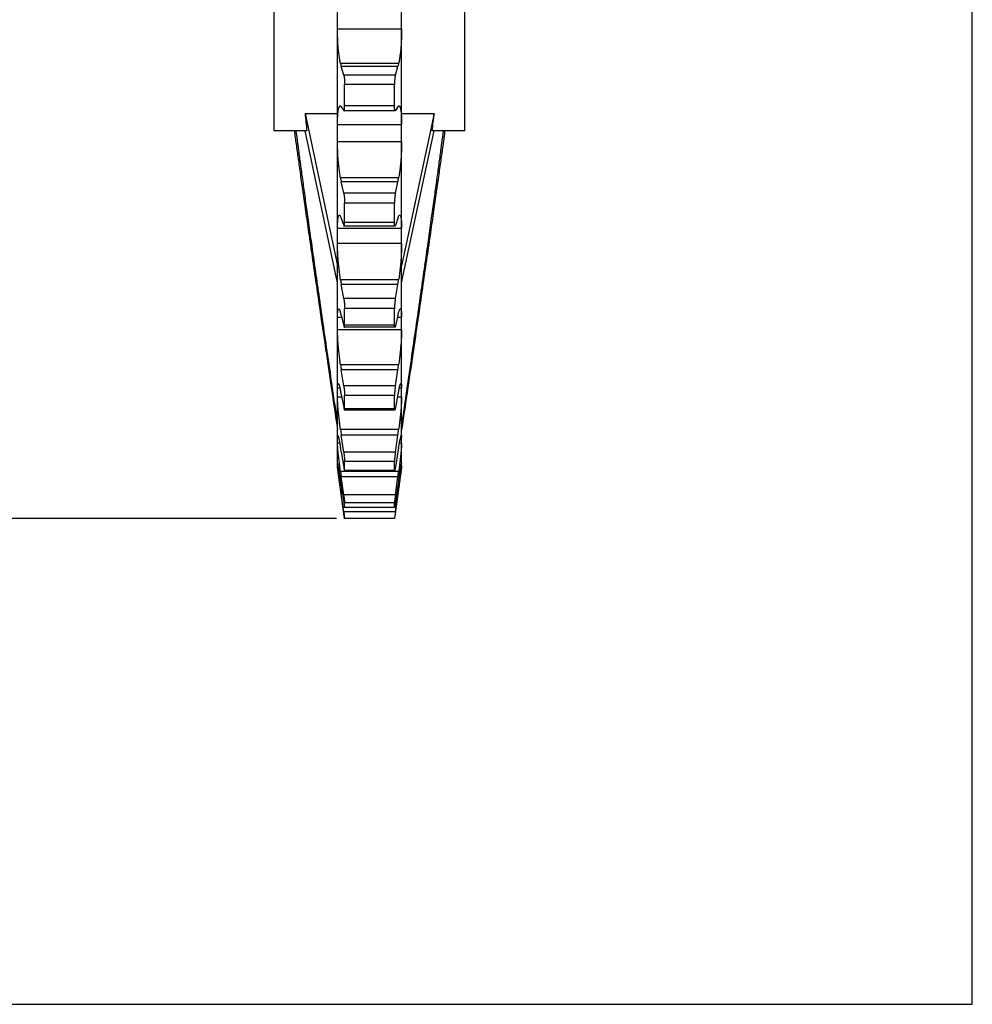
# Model space of a CAD drawing. Header units: inches. Extents: x 0 to 22, y 0 to 17.
# Tile 3 of 6: x 14.6 to 22, y 0 to 7.6. Entities that reach past the tile are written whole.
import ezdxf

# ---------------------------------------------------------------- set-up
doc = ezdxf.new("R2010")
doc.units = ezdxf.units.IN
doc.header["$LTSCALE"] = 1.21
doc.header["$MEASUREMENT"] = 0
doc.layers.get('0').update_dxf_attribs({"linetype": 'CONTINUOUS'})
doc.layers.add('ALL_FEATURES', color=7, linetype='CONTINUOUS')
doc.styles.get("Standard").update_dxf_attribs({"font": 'txt', "width": 0.8})
doc.dimstyles.new('DIMSTYLE_1', dxfattribs={"dimtxt": 0.1875, "dimasz": 0.1875, "dimexe": 0.18, "dimexo": 0.0625, "dimgap": 0.09, "dimtad": 0, "dimtih": 1, "dimtoh": 1, "dimzin": 4, "dimdsep": 46, "dimtxsty": 'STANDARD', "dimblk": 'CLOSED', "dimblk1": 'CLOSED', "dimblk2": 'CLOSED', "dimcen": 0.09, "dimadec": 0, "dimazin": 0, "dimtp": 0.01, "dimtm": 0.01, "dimtfac": 1, "dimtofl": 0, "dimtmove": 0, "dimatfit": 3, "dimldrblk": 'CLOSED', "dimfxl": 1, "dimtolj": 1, "dimtzin": 4, "dimarcsym": 0})

# ---------------------------------------------------------------- blocks, each defined once
blk = doc.blocks.new('_CLOSED')
at = {"color": 0, "linetype": 'BYBLOCK'}
for p, q in [((0, 0), (-1, 0.167)), ((-1, 0.167), (-1, -0.167)), ((-1, -0.167), (0, 0)), ((-1, 0), (0, 0))]:
    blk.add_line(p, q, dxfattribs=at)
blk = doc.blocks.new('*D2')
at = {"color": 3, "linetype": 'CONTINUOUS'}
for p, q in [((17.0574, 13.8261), (2.7553, 13.8261)), ((2.8803, 13.8261), (2.8803, 9.4733)), ((2.8803, 3.7714), (2.8803, 8.5358)), ((17.0645, 3.7714), (2.7553, 3.7714))]:
    blk.add_line(p, q, dxfattribs=at)
at = {"color": 3, "linetype": 'CONTINUOUS', "xscale": 0.1875, "yscale": 0.1875, "zscale": 0.1875}
for p, rotation in [((2.8803, 13.8261), 90), ((2.8803, 3.7714), 270)]:
    blk.add_blockref('_CLOSED', p, dxfattribs=dict(at, rotation=rotation))
at = {"color": 3, "linetype": 'CONTINUOUS', "insert": (2.7303, 9.3795), "char_height": 0.1875, "width": 1.05, "attachment_point": 2, "line_spacing_factor": 0.9}
blk.add_mtext('10.05\\P[255,4]\\PNOMINAL', dxfattribs=at)

msp = doc.modelspace()

# ---------------------------------------------------------------- linework, layer by layer
at = {"color": 7, "linetype": 'CONTINUOUS'}
for p, q in [((22, 0), (22, 17)), ((17.0714, 4.2002), (17.0714, 13.1017)), ((17.5693, 4.2002), (17.5693, 13.1017)), ((17.5693, 7.5712), (17.0714, 7.5712)), ((17.546, 7.3038), (17.0947, 7.3038)), ((17.5401, 7.2805), (17.1007, 7.2805)), ((17.1199, 7.2148), (17.1007, 7.2805)), ((17.5208, 7.2148), (17.5401, 7.2805)), ((17.5208, 7.2148), (17.1199, 7.2148)), ((17.5138, 7.1421), (17.127, 7.1421)), ((17.127, 6.9753), (17.127, 7.1421)), ((17.5138, 6.9753), (17.5138, 7.1421)), ((17.0924, 6.9752), (17.0947, 6.9746)), ((17.1007, 6.9684), (17.1199, 6.9385)), ((17.5138, 6.9753), (17.127, 6.9753)), ((17.5401, 6.9684), (17.5208, 6.9385)), ((17.546, 6.9746), (17.5483, 6.9752)), ((17.5191, 6.9371), (17.1216, 6.9371)), ((17.0714, 6.8317), (17.5693, 6.8317)), ((17.5693, 6.696), (17.0714, 6.696)), ((17.546, 6.4156), (17.0947, 6.4156)), ((17.5401, 6.3853), (17.1007, 6.3853)), ((17.1199, 6.2964), (17.1007, 6.3853)), ((17.5208, 6.2964), (17.5401, 6.3853)), ((17.5208, 6.2964), (17.1199, 6.2964)), ((17.5138, 6.2195), (17.127, 6.2195)), ((17.127, 6.0685), (17.127, 6.2195)), ((17.5138, 6.0685), (17.5138, 6.2195)), ((17.1007, 6.1029), (17.1199, 6.0464)), ((17.5176, 6.0412), (17.1231, 6.0412)), ((17.5138, 6.0685), (17.127, 6.0685)), ((17.5401, 6.1029), (17.5208, 6.0464)), ((17.0714, 6.0268), (17.5693, 6.0268)), ((17.5693, 5.9073), (17.0714, 5.9073)), ((17.546, 5.6253), (17.0947, 5.6253)), ((17.5401, 5.5893), (17.1007, 5.5893)), ((17.1199, 5.4807), (17.1007, 5.5893)), ((17.5208, 5.4807), (17.5401, 5.5893)), ((17.5208, 5.4807), (17.1199, 5.4807)), ((17.5138, 5.4028), (17.127, 5.4028)), ((17.127, 5.2739), (17.127, 5.4028)), ((17.5138, 5.2739), (17.5138, 5.4028)), ((17.0714, 5.3357), (17.1036, 5.3357)), ((17.1007, 5.3481), (17.1199, 5.2672)), ((17.5401, 5.3481), (17.5208, 5.2672)), ((17.5371, 5.3357), (17.5693, 5.3357)), ((17.5693, 5.2373), (17.0714, 5.2373)), ((17.5163, 5.256), (17.1245, 5.256)), ((17.5138, 5.2739), (17.127, 5.2739)), ((17.546, 4.9653), (17.0947, 4.9653)), ((17.5401, 4.9251), (17.1007, 4.9251)), ((17.1199, 4.8013), (17.1007, 4.9251)), ((17.5208, 4.8013), (17.5401, 4.9251)), ((17.0714, 4.7868), (17.0896, 4.7868)), ((17.5208, 4.8013), (17.1199, 4.8013)), ((17.5511, 4.7868), (17.5693, 4.7868)), ((17.1047, 4.7134), (17.0714, 4.7134)), ((17.1007, 4.7349), (17.1199, 4.633)), ((17.5138, 4.7255), (17.127, 4.7255)), ((17.127, 4.6239), (17.127, 4.7255)), ((17.5138, 4.6239), (17.5138, 4.7255)), ((17.5401, 4.7349), (17.5208, 4.633)), ((17.5693, 4.7134), (17.536, 4.7134)), ((17.5152, 4.6137), (17.1255, 4.6137)), ((17.5138, 4.6239), (17.127, 4.6239)), ((17.546, 4.4626), (17.0947, 4.4626)), ((17.0714, 4.4025), (17.0787, 4.4025)), ((17.5401, 4.4198), (17.1007, 4.4198)), ((17.1199, 4.2859), (17.1007, 4.4198)), ((17.5208, 4.2859), (17.5401, 4.4198)), ((17.562, 4.4025), (17.5693, 4.4025)), ((17.0887, 4.3572), (17.0714, 4.3572)), ((17.1007, 4.2885), (17.1199, 4.1697)), ((17.5208, 4.2859), (17.1199, 4.2859)), ((17.5401, 4.2885), (17.5208, 4.1697)), ((17.5693, 4.3572), (17.552, 4.3572)), ((17.5138, 4.2153), (17.127, 4.2153)), ((17.127, 4.1452), (17.127, 4.2153)), ((17.5138, 4.1452), (17.5138, 4.2153)), ((17.0714, 4.1985), (17.0724, 4.1985)), ((17.0714, 4.1664), (17.0714, 4.1985)), ((17.0758, 4.1832), (17.0714, 4.1832)), ((17.1269, 3.7722), (17.0714, 4.1664)), ((17.546, 4.1377), (17.0947, 4.1377)), ((17.5144, 4.1407), (17.1263, 4.1407)), ((17.5138, 4.1452), (17.127, 4.1452)), ((17.5693, 4.1664), (17.5139, 3.7722)), ((17.5693, 4.1832), (17.565, 4.1832)), ((17.5683, 4.1985), (17.5693, 4.1985)), ((17.5686, 4.1997), (17.5691, 4.2001)), ((17.5693, 4.1664), (17.5693, 4.1985)), ((17.5401, 4.0941), (17.1007, 4.0941)), ((17.1199, 3.9556), (17.1007, 4.0941)), ((17.5208, 3.9556), (17.5401, 4.0941)), ((17.104, 4.004), (17.0947, 4.004)), ((17.0947, 4.004), (17.1007, 3.9614)), ((17.1007, 4.0271), (17.1199, 3.8963)), ((17.5401, 4.0271), (17.5208, 3.8963)), ((17.546, 4.004), (17.5367, 4.004)), ((17.546, 4.004), (17.5401, 3.9614)), ((17.1103, 3.9614), (17.1007, 3.9614)), ((17.1199, 3.8239), (17.1007, 3.9614)), ((17.5208, 3.9556), (17.1199, 3.9556)), ((17.5208, 3.8239), (17.5401, 3.9614)), ((17.5401, 3.9614), (17.5304, 3.9614)), ((17.5208, 3.8239), (17.1199, 3.8239)), ((17.1199, 3.8239), (17.127, 3.7722)), ((17.5139, 3.8563), (17.1268, 3.8563)), ((17.5138, 3.8932), (17.127, 3.8932)), ((17.127, 3.8574), (17.127, 3.8932)), ((17.5138, 3.8574), (17.127, 3.8574)), ((17.5138, 3.8574), (17.5138, 3.8932)), ((17.5208, 3.8239), (17.5138, 3.7722)), ((17.5138, 3.7722), (17.127, 3.7722)), ((17.127, 3.7714), (17.127, 3.7722)), ((17.5138, 3.7714), (17.127, 3.7714)), ((17.5138, 3.7714), (17.5138, 3.7722)), ((0, 0), (22, 0))]:
    msp.add_line(p, q, dxfattribs=at)
for centre, radius, start, end in [((17.9509, 6.5678), 0.8697, 190.0805, 192.11491), ((16.6898, 6.5678), 0.8697, 347.88509, 349.9195), ((18.735, 5.8777), 1.6596, 188.7469, 190.00636), ((15.9057, 5.8777), 1.6596, 349.99364, 351.2531), ((19.9285, 5.3636), 2.8616, 188.00086, 188.81472), ((14.7122, 5.3636), 2.8616, 351.18528, 351.99914), ((15.7901, 4.4889), 1.3334, 10.63299, 11.938), ((18.8506, 4.4889), 1.3334, 168.062, 169.36701), ((21.8681, 5.1039), 4.8163, 187.65195, 188.1658), ((12.7726, 5.1039), 4.8163, 351.8342, 352.34805), ((13.7792, 3.752), 3.3645, 9.17491, 9.78928), ((20.8616, 3.752), 3.3645, 170.21072, 170.82509), ((26.1641, 5.3517), 9.1503, 187.62406, 187.89961), ((8.4766, 5.3517), 9.1503, 352.10039, 352.37594), ((6.8469, 2.5213), 10.3637, 8.35459, 8.57777), ((27.7938, 2.5213), 10.3637, 171.42223, 171.64541)]:
    msp.add_arc(centre, radius, start, end, dxfattribs=at)
for points, knots in [([(17.0947, 7.3038), (17.0936, 7.3088), (17.0914, 7.3193), (17.0885, 7.3359), (17.0858, 7.3537), (17.0832, 7.3727), (17.0808, 7.3928), (17.0787, 7.4138), (17.0768, 7.4354), (17.0752, 7.4577), (17.0739, 7.4803), (17.0728, 7.5031), (17.072, 7.526), (17.0716, 7.5487), (17.0714, 7.5637), (17.0714, 7.5712)], [0, 0, 0, 0, 0.057101, 0.119768, 0.187148, 0.25867, 0.334129, 0.412676, 0.493592, 0.576804, 0.661447, 0.746544, 0.831892, 0.916739, 1, 1, 1, 1]), ([(17.5693, 7.5712), (17.5693, 7.5637), (17.5692, 7.5487), (17.5687, 7.526), (17.5679, 7.5031), (17.5669, 7.4803), (17.5655, 7.4577), (17.5639, 7.4354), (17.562, 7.4138), (17.5599, 7.3928), (17.5575, 7.3727), (17.555, 7.3537), (17.5522, 7.3359), (17.5493, 7.3193), (17.5471, 7.3088), (17.546, 7.3038)], [0, 0, 0, 0, 0.083261, 0.168108, 0.253456, 0.338553, 0.423196, 0.506408, 0.587324, 0.665871, 0.74133, 0.812852, 0.880232, 0.942899, 1, 1, 1, 1]), ([(17.0947, 7.3038), (17.0956, 7.2997), (17.0975, 7.2919), (17.0996, 7.2841), (17.1007, 7.2805)], [0, 0, 0, 0, 0.526371, 1, 1, 1, 1]), ([(17.546, 7.3038), (17.5451, 7.2997), (17.5432, 7.2919), (17.5411, 7.2841), (17.5401, 7.2805)], [0, 0, 0, 0, 0.526371, 1, 1, 1, 1]), ([(17.1199, 7.2148), (17.1203, 7.2133), (17.1212, 7.2099), (17.1222, 7.2044), (17.1233, 7.1981), (17.1242, 7.191), (17.125, 7.1834), (17.1257, 7.1754), (17.1263, 7.167), (17.1267, 7.1586), (17.1269, 7.1503), (17.127, 7.1448), (17.127, 7.1421)], [0, 0, 0, 0, 0.064155, 0.141276, 0.229375, 0.32749, 0.432988, 0.544031, 0.658709, 0.774031, 0.888802, 1, 1, 1, 1]), ([(17.5208, 7.2148), (17.5204, 7.2133), (17.5196, 7.2099), (17.5185, 7.2044), (17.5175, 7.1981), (17.5165, 7.191), (17.5157, 7.1834), (17.515, 7.1754), (17.5145, 7.167), (17.5141, 7.1586), (17.5138, 7.1503), (17.5138, 7.1448), (17.5138, 7.1421)], [0, 0, 0, 0, 0.064155, 0.141276, 0.229375, 0.32749, 0.432988, 0.544031, 0.658709, 0.774031, 0.888802, 1, 1, 1, 1]), ([(17.0714, 6.8317), (17.0714, 6.8384), (17.0715, 6.8516), (17.072, 6.8708), (17.0728, 6.8888), (17.0738, 6.9053), (17.0751, 6.9204), (17.0767, 6.9338), (17.0786, 6.9454), (17.0807, 6.9553), (17.083, 6.9632), (17.0855, 6.9692), (17.0881, 6.9733), (17.0907, 6.9751), (17.0921, 6.9752), (17.0924, 6.9752)], [0, 0, 0, 0, 0.136813, 0.266732, 0.388116, 0.499994, 0.602142, 0.693406, 0.772972, 0.840886, 0.896652, 0.940047, 0.971927, 0.994846, 1, 1, 1, 1]), ([(17.1007, 6.9684), (17.0998, 6.9697), (17.0981, 6.9721), (17.0958, 6.974), (17.0947, 6.9746)], [0, 0, 0, 0, 0.567318, 1, 1, 1, 1]), ([(17.1216, 6.9372), (17.1218, 6.9372), (17.1225, 6.9373), (17.1234, 6.9388), (17.1243, 6.9411), (17.1251, 6.9446), (17.1257, 6.9491), (17.1263, 6.9546), (17.1267, 6.9609), (17.1269, 6.9679), (17.127, 6.9728), (17.127, 6.9753)], [0, 0, 0, 0, 0.01335, 0.053112, 0.117687, 0.208564, 0.325026, 0.465492, 0.626385, 0.806107, 1, 1, 1, 1]), ([(17.5191, 6.9372), (17.5189, 6.9372), (17.5182, 6.9373), (17.5173, 6.9388), (17.5164, 6.9411), (17.5156, 6.9446), (17.515, 6.9491), (17.5144, 6.9546), (17.514, 6.9609), (17.5138, 6.9679), (17.5138, 6.9728), (17.5138, 6.9753)], [0, 0, 0, 0, 0.01335, 0.053112, 0.117687, 0.208564, 0.325026, 0.465492, 0.626385, 0.806107, 1, 1, 1, 1]), ([(17.5401, 6.9684), (17.541, 6.9697), (17.5427, 6.9721), (17.5449, 6.974), (17.546, 6.9746)], [0, 0, 0, 0, 0.567318, 1, 1, 1, 1]), ([(17.5483, 6.9752), (17.5486, 6.9752), (17.55, 6.9751), (17.5526, 6.9733), (17.5553, 6.9692), (17.5578, 6.9632), (17.56, 6.9553), (17.5621, 6.9454), (17.564, 6.9338), (17.5656, 6.9204), (17.5669, 6.9053), (17.568, 6.8888), (17.5687, 6.8708), (17.5692, 6.8516), (17.5693, 6.8384), (17.5693, 6.8317)], [0, 0, 0, 0, 0.005154, 0.028073, 0.059953, 0.103348, 0.159114, 0.227028, 0.306594, 0.397858, 0.500006, 0.611884, 0.733268, 0.863187, 1, 1, 1, 1]), ([(17.1199, 6.9385), (17.1202, 6.9381), (17.1206, 6.9373), (17.1214, 6.9372), (17.1216, 6.9372)], [0, 0, 0, 0, 0.742345, 1, 1, 1, 1]), ([(17.5208, 6.9385), (17.5205, 6.9381), (17.5201, 6.9373), (17.5193, 6.9372), (17.5191, 6.9372)], [0, 0, 0, 0, 0.742345, 1, 1, 1, 1]), ([(17.0947, 6.4156), (17.0936, 6.4217), (17.0915, 6.4344), (17.0886, 6.4539), (17.0858, 6.4744), (17.0832, 6.4957), (17.0809, 6.5176), (17.0787, 6.54), (17.0769, 6.5627), (17.0752, 6.5856), (17.0739, 6.6084), (17.0728, 6.631), (17.072, 6.6532), (17.0716, 6.6748), (17.0714, 6.6891), (17.0714, 6.696)], [0, 0, 0, 0, 0.066319, 0.136742, 0.21034, 0.286528, 0.365103, 0.445189, 0.52607, 0.607673, 0.689139, 0.769533, 0.848661, 0.925812, 1, 1, 1, 1]), ([(17.5693, 6.696), (17.5693, 6.6891), (17.5692, 6.6748), (17.5687, 6.6532), (17.5679, 6.631), (17.5668, 6.6084), (17.5655, 6.5856), (17.5639, 6.5627), (17.562, 6.54), (17.5599, 6.5176), (17.5575, 6.4957), (17.5549, 6.4744), (17.5522, 6.4539), (17.5492, 6.4344), (17.5471, 6.4217), (17.546, 6.4156)], [0, 0, 0, 0, 0.074188, 0.151339, 0.230467, 0.310861, 0.392327, 0.47393, 0.554811, 0.634897, 0.713472, 0.78966, 0.863258, 0.933681, 1, 1, 1, 1]), ([(17.1199, 6.2964), (17.1203, 6.2944), (17.1211, 6.2902), (17.1222, 6.2835), (17.1232, 6.2762), (17.1242, 6.2683), (17.125, 6.2601), (17.1257, 6.2518), (17.1262, 6.2434), (17.1267, 6.2351), (17.1269, 6.2272), (17.127, 6.222), (17.127, 6.2195)], [0, 0, 0, 0, 0.077839, 0.166033, 0.262223, 0.365312, 0.472504, 0.581939, 0.691721, 0.799002, 0.902672, 1, 1, 1, 1]), ([(17.5208, 6.2964), (17.5204, 6.2944), (17.5196, 6.2902), (17.5185, 6.2835), (17.5175, 6.2762), (17.5165, 6.2683), (17.5157, 6.2601), (17.515, 6.2518), (17.5145, 6.2434), (17.5141, 6.2351), (17.5138, 6.2272), (17.5138, 6.222), (17.5138, 6.2195)], [0, 0, 0, 0, 0.077839, 0.166033, 0.262223, 0.365312, 0.472504, 0.581939, 0.691721, 0.799002, 0.902672, 1, 1, 1, 1]), ([(17.0714, 6.0268), (17.0714, 6.0327), (17.0715, 6.044), (17.072, 6.0603), (17.0727, 6.075), (17.0738, 6.0881), (17.0751, 6.0994), (17.0767, 6.1088), (17.0785, 6.1163), (17.0805, 6.1218), (17.0827, 6.1256), (17.085, 6.1269), (17.086, 6.127), (17.0861, 6.127)], [0, 0, 0, 0, 0.170888, 0.328547, 0.471011, 0.597223, 0.707001, 0.79921, 0.873305, 0.929855, 0.96979, 0.997494, 1, 1, 1, 1]), ([(17.0861, 6.127), (17.087, 6.127), (17.0893, 6.126), (17.0921, 6.1226), (17.0938, 6.1195), (17.0947, 6.1177)], [0, 0, 0, 0, 0.202456, 0.529276, 1, 1, 1, 1]), ([(17.1007, 6.1029), (17.0997, 6.1056), (17.0979, 6.1106), (17.0958, 6.1155), (17.0947, 6.1177)], [0, 0, 0, 0, 0.544143, 1, 1, 1, 1]), ([(17.5401, 6.1029), (17.541, 6.1056), (17.5428, 6.1106), (17.5449, 6.1155), (17.546, 6.1177)], [0, 0, 0, 0, 0.544143, 1, 1, 1, 1]), ([(17.546, 6.1177), (17.5469, 6.1195), (17.5486, 6.1226), (17.5514, 6.126), (17.5537, 6.127), (17.5546, 6.127)], [0, 0, 0, 0, 0.470724, 0.797544, 1, 1, 1, 1]), ([(17.5546, 6.127), (17.5547, 6.127), (17.5557, 6.1269), (17.558, 6.1256), (17.5602, 6.1218), (17.5622, 6.1163), (17.564, 6.1088), (17.5656, 6.0994), (17.5669, 6.0881), (17.568, 6.075), (17.5687, 6.0603), (17.5692, 6.044), (17.5693, 6.0327), (17.5693, 6.0268)], [0, 0, 0, 0, 0.002506, 0.03021, 0.070145, 0.126695, 0.20079, 0.292999, 0.402777, 0.52899, 0.671453, 0.829112, 1, 1, 1, 1]), ([(17.1199, 6.0464), (17.1202, 6.0454), (17.1209, 6.0437), (17.1218, 6.0419), (17.1228, 6.0412), (17.1232, 6.0412)], [0, 0, 0, 0, 0.495357, 0.823069, 1, 1, 1, 1]), ([(17.1232, 6.0412), (17.1232, 6.0412), (17.1235, 6.0412), (17.1245, 6.042), (17.1251, 6.044), (17.1258, 6.047), (17.1263, 6.0511), (17.1267, 6.0561), (17.1269, 6.062), (17.127, 6.0663), (17.127, 6.0685)], [0, 0, 0, 0, 0.001804, 0.042647, 0.114386, 0.223254, 0.369267, 0.549108, 0.761152, 1, 1, 1, 1]), ([(17.5176, 6.0412), (17.5176, 6.0412), (17.5172, 6.0412), (17.5162, 6.042), (17.5156, 6.044), (17.5149, 6.047), (17.5144, 6.0511), (17.514, 6.0561), (17.5138, 6.062), (17.5138, 6.0663), (17.5138, 6.0685)], [0, 0, 0, 0, 0.001804, 0.042647, 0.114386, 0.223254, 0.369267, 0.549108, 0.761152, 1, 1, 1, 1]), ([(17.5208, 6.0464), (17.5205, 6.0454), (17.5198, 6.0437), (17.5189, 6.0419), (17.5179, 6.0412), (17.5176, 6.0412)], [0, 0, 0, 0, 0.495357, 0.823069, 1, 1, 1, 1]), ([(17.0947, 5.6253), (17.0936, 5.6323), (17.0915, 5.6466), (17.0886, 5.6684), (17.0858, 5.6907), (17.0832, 5.7133), (17.0809, 5.7362), (17.0788, 5.7591), (17.0769, 5.7819), (17.0752, 5.8045), (17.0739, 5.8265), (17.0728, 5.848), (17.072, 5.8686), (17.0716, 5.8883), (17.0714, 5.9011), (17.0714, 5.9073)], [0, 0, 0, 0, 0.075165, 0.15301, 0.232546, 0.31318, 0.394716, 0.476256, 0.557087, 0.63714, 0.715564, 0.791461, 0.864649, 0.93446, 1, 1, 1, 1]), ([(17.5693, 5.9073), (17.5693, 5.9011), (17.5692, 5.8883), (17.5687, 5.8686), (17.5679, 5.848), (17.5668, 5.8265), (17.5655, 5.8045), (17.5639, 5.7819), (17.562, 5.7591), (17.5598, 5.7362), (17.5575, 5.7133), (17.5549, 5.6907), (17.5521, 5.6684), (17.5492, 5.6466), (17.5471, 5.6323), (17.546, 5.6253)], [0, 0, 0, 0, 0.06554, 0.13535, 0.208539, 0.284436, 0.36286, 0.442913, 0.523744, 0.605284, 0.68682, 0.767454, 0.84699, 0.924835, 1, 1, 1, 1]), ([(17.1199, 5.4807), (17.1203, 5.4784), (17.1211, 5.4735), (17.1222, 5.4659), (17.1232, 5.4579), (17.1242, 5.4496), (17.125, 5.4412), (17.1257, 5.4328), (17.1262, 5.4246), (17.1266, 5.4169), (17.1269, 5.4096), (17.127, 5.405), (17.127, 5.4028)], [0, 0, 0, 0, 0.090826, 0.189462, 0.293248, 0.400983, 0.50973, 0.617617, 0.722768, 0.82247, 0.9157, 1, 1, 1, 1]), ([(17.5208, 5.4807), (17.5204, 5.4784), (17.5196, 5.4735), (17.5185, 5.4659), (17.5175, 5.4579), (17.5166, 5.4496), (17.5157, 5.4412), (17.515, 5.4328), (17.5145, 5.4246), (17.5141, 5.4169), (17.5138, 5.4096), (17.5138, 5.405), (17.5138, 5.4028)], [0, 0, 0, 0, 0.090826, 0.189462, 0.293248, 0.400983, 0.50973, 0.617617, 0.722768, 0.82247, 0.9157, 1, 1, 1, 1]), ([(17.0714, 5.3357), (17.0714, 5.3405), (17.0715, 5.3496), (17.072, 5.3623), (17.0727, 5.3732), (17.0737, 5.3822), (17.075, 5.3893), (17.0766, 5.3943), (17.0782, 5.3977), (17.08, 5.3986), (17.0807, 5.3987)], [0, 0, 0, 0, 0.221156, 0.416797, 0.584568, 0.723455, 0.833574, 0.914506, 0.968088, 1, 1, 1, 1]), ([(17.0807, 5.3987), (17.0808, 5.3987), (17.0817, 5.3987), (17.0839, 5.3971), (17.0863, 5.3935), (17.089, 5.3878), (17.0919, 5.3801), (17.0938, 5.3742), (17.0947, 5.3708)], [0, 0, 0, 0, 0.006843, 0.090783, 0.22402, 0.418047, 0.676703, 1, 1, 1, 1]), ([(17.1007, 5.3481), (17.0997, 5.3521), (17.0978, 5.3597), (17.0957, 5.3673), (17.0947, 5.3708)], [0, 0, 0, 0, 0.528271, 1, 1, 1, 1]), ([(17.5401, 5.3481), (17.541, 5.3521), (17.5429, 5.3597), (17.545, 5.3673), (17.546, 5.3708)], [0, 0, 0, 0, 0.528271, 1, 1, 1, 1]), ([(17.546, 5.3708), (17.547, 5.3742), (17.5488, 5.3801), (17.5517, 5.3878), (17.5544, 5.3935), (17.5568, 5.3971), (17.559, 5.3987), (17.5599, 5.3987), (17.56, 5.3987)], [0, 0, 0, 0, 0.323297, 0.581953, 0.77598, 0.909217, 0.993157, 1, 1, 1, 1]), ([(17.56, 5.3987), (17.5607, 5.3986), (17.5625, 5.3977), (17.5641, 5.3943), (17.5657, 5.3893), (17.567, 5.3822), (17.568, 5.3732), (17.5687, 5.3623), (17.5692, 5.3496), (17.5693, 5.3405), (17.5693, 5.3357)], [0, 0, 0, 0, 0.031912, 0.085494, 0.166426, 0.276545, 0.415432, 0.583203, 0.778844, 1, 1, 1, 1]), ([(17.0947, 4.9653), (17.0936, 4.9729), (17.0916, 4.9882), (17.0886, 5.0113), (17.0858, 5.0345), (17.0833, 5.0576), (17.0809, 5.0805), (17.0788, 5.103), (17.0769, 5.125), (17.0753, 5.1463), (17.0739, 5.1667), (17.0728, 5.1862), (17.072, 5.2044), (17.0716, 5.2213), (17.0714, 5.2321), (17.0714, 5.2373)], [0, 0, 0, 0, 0.084344, 0.169883, 0.255566, 0.340798, 0.425392, 0.508428, 0.589199, 0.66764, 0.742908, 0.814148, 0.881188, 0.943403, 1, 1, 1, 1]), ([(17.1199, 5.2672), (17.1202, 5.2657), (17.1209, 5.2631), (17.122, 5.2596), (17.123, 5.2575), (17.1238, 5.2561), (17.1244, 5.256), (17.1245, 5.256)], [0, 0, 0, 0, 0.371921, 0.660081, 0.859148, 0.973847, 1, 1, 1, 1]), ([(17.1245, 5.256), (17.1246, 5.2561), (17.1253, 5.2563), (17.1258, 5.258), (17.1264, 5.2603), (17.1267, 5.264), (17.1269, 5.2686), (17.127, 5.272), (17.127, 5.2739)], [0, 0, 0, 0, 0.027998, 0.109705, 0.248736, 0.444988, 0.697452, 1, 1, 1, 1]), ([(17.5163, 5.256), (17.5161, 5.2561), (17.5154, 5.2563), (17.5149, 5.258), (17.5144, 5.2603), (17.514, 5.264), (17.5138, 5.2686), (17.5138, 5.272), (17.5138, 5.2739)], [0, 0, 0, 0, 0.027998, 0.109705, 0.248736, 0.444988, 0.697452, 1, 1, 1, 1]), ([(17.5208, 5.2672), (17.5205, 5.2657), (17.5198, 5.2631), (17.5187, 5.2596), (17.5177, 5.2575), (17.517, 5.2561), (17.5164, 5.256), (17.5163, 5.256)], [0, 0, 0, 0, 0.371921, 0.660081, 0.859148, 0.973847, 1, 1, 1, 1]), ([(17.5693, 5.2373), (17.5693, 5.2321), (17.5692, 5.2213), (17.5687, 5.2044), (17.5679, 5.1862), (17.5668, 5.1667), (17.5655, 5.1463), (17.5638, 5.125), (17.5619, 5.103), (17.5598, 5.0805), (17.5575, 5.0576), (17.5549, 5.0345), (17.5521, 5.0113), (17.5492, 4.9882), (17.5471, 4.9729), (17.546, 4.9653)], [0, 0, 0, 0, 0.056597, 0.118812, 0.185852, 0.257092, 0.33236, 0.410801, 0.491572, 0.574608, 0.659202, 0.744434, 0.830117, 0.915656, 1, 1, 1, 1]), ([(17.0714, 4.7868), (17.0714, 4.7903), (17.0715, 4.7967), (17.072, 4.8053), (17.0726, 4.812), (17.0737, 4.8165), (17.0746, 4.8195), (17.076, 4.8201), (17.0764, 4.8201)], [0, 0, 0, 0, 0.304673, 0.554819, 0.747817, 0.883732, 0.966348, 1, 1, 1, 1]), ([(17.0764, 4.8201), (17.0766, 4.8201), (17.0776, 4.8201), (17.0793, 4.8178), (17.0813, 4.8141), (17.0836, 4.8081), (17.0861, 4.8002), (17.0889, 4.7901), (17.0918, 4.7781), (17.0937, 4.7694), (17.0947, 4.7647)], [0, 0, 0, 0, 0.008768, 0.05145, 0.124847, 0.231942, 0.372825, 0.548094, 0.75767, 1, 1, 1, 1]), ([(17.546, 4.7647), (17.547, 4.7694), (17.5489, 4.7781), (17.5519, 4.7901), (17.5546, 4.8002), (17.5571, 4.8081), (17.5594, 4.8141), (17.5614, 4.8178), (17.5631, 4.8201), (17.5642, 4.8201), (17.5643, 4.8201)], [0, 0, 0, 0, 0.24233, 0.451906, 0.627175, 0.768058, 0.875153, 0.94855, 0.991232, 1, 1, 1, 1]), ([(17.5643, 4.8201), (17.5647, 4.8201), (17.5661, 4.8195), (17.567, 4.8165), (17.5681, 4.812), (17.5688, 4.8053), (17.5692, 4.7967), (17.5693, 4.7903), (17.5693, 4.7868)], [0, 0, 0, 0, 0.033652, 0.116268, 0.252183, 0.445181, 0.695327, 1, 1, 1, 1]), ([(17.1199, 4.8013), (17.1203, 4.7987), (17.1211, 4.7933), (17.1222, 4.7852), (17.1232, 4.7768), (17.1242, 4.7683), (17.125, 4.76), (17.1257, 4.752), (17.1262, 4.7444), (17.1266, 4.7374), (17.1269, 4.7312), (17.127, 4.7273), (17.127, 4.7255)], [0, 0, 0, 0, 0.104114, 0.213407, 0.324929, 0.437384, 0.547697, 0.653988, 0.754406, 0.846377, 0.928967, 1, 1, 1, 1]), ([(17.5208, 4.8013), (17.5204, 4.7987), (17.5196, 4.7933), (17.5185, 4.7852), (17.5175, 4.7768), (17.5166, 4.7683), (17.5157, 4.76), (17.515, 4.752), (17.5145, 4.7444), (17.5141, 4.7374), (17.5138, 4.7312), (17.5138, 4.7273), (17.5138, 4.7255)], [0, 0, 0, 0, 0.104114, 0.213407, 0.324929, 0.437384, 0.547697, 0.653988, 0.754406, 0.846377, 0.928967, 1, 1, 1, 1]), ([(17.0947, 4.4626), (17.0937, 4.4704), (17.0916, 4.4862), (17.0886, 4.5096), (17.0859, 4.5328), (17.0833, 4.5554), (17.0809, 4.5774), (17.0788, 4.5986), (17.0769, 4.6188), (17.0753, 4.638), (17.0739, 4.656), (17.0728, 4.6726), (17.0721, 4.6877), (17.0716, 4.7011), (17.0714, 4.7095), (17.0714, 4.7134)], [0, 0, 0, 0, 0.094695, 0.188903, 0.281512, 0.37192, 0.459954, 0.54467, 0.62537, 0.701991, 0.773702, 0.839695, 0.89981, 0.953471, 1, 1, 1, 1]), ([(17.5693, 4.7134), (17.5693, 4.7095), (17.5691, 4.7011), (17.5687, 4.6877), (17.5679, 4.6726), (17.5668, 4.656), (17.5654, 4.638), (17.5638, 4.6188), (17.5619, 4.5986), (17.5598, 4.5774), (17.5574, 4.5554), (17.5549, 4.5328), (17.5521, 4.5096), (17.5491, 4.4862), (17.5471, 4.4704), (17.546, 4.4626)], [0, 0, 0, 0, 0.046529, 0.10019, 0.160305, 0.226298, 0.298009, 0.37463, 0.45533, 0.540046, 0.62808, 0.718488, 0.811096, 0.905305, 1, 1, 1, 1]), ([(17.1199, 4.633), (17.1203, 4.6311), (17.121, 4.6275), (17.1221, 4.6226), (17.123, 4.6188), (17.1241, 4.616), (17.1246, 4.6144), (17.1254, 4.6138), (17.1256, 4.6138)], [0, 0, 0, 0, 0.293123, 0.540908, 0.737141, 0.880176, 0.967638, 1, 1, 1, 1]), ([(17.1256, 4.6138), (17.1256, 4.6138), (17.1259, 4.6137), (17.1264, 4.615), (17.1267, 4.6169), (17.1269, 4.6201), (17.127, 4.6225), (17.127, 4.6239)], [0, 0, 0, 0, 0.013148, 0.10777, 0.301133, 0.600465, 1, 1, 1, 1]), ([(17.5152, 4.6138), (17.5151, 4.6138), (17.5148, 4.6137), (17.5143, 4.615), (17.514, 4.6169), (17.5138, 4.6201), (17.5138, 4.6225), (17.5138, 4.6239)], [0, 0, 0, 0, 0.013148, 0.10777, 0.301133, 0.600465, 1, 1, 1, 1]), ([(17.5208, 4.633), (17.5205, 4.6311), (17.5198, 4.6275), (17.5187, 4.6226), (17.5177, 4.6188), (17.5167, 4.616), (17.5162, 4.6144), (17.5154, 4.6138), (17.5152, 4.6138)], [0, 0, 0, 0, 0.293123, 0.540908, 0.737141, 0.880176, 0.967638, 1, 1, 1, 1]), ([(17.0714, 4.4025), (17.0714, 4.4045), (17.0714, 4.4082), (17.072, 4.4119), (17.0722, 4.4149), (17.0732, 4.415), (17.0733, 4.415)], [0, 0, 0, 0, 0.473764, 0.793572, 0.962135, 1, 1, 1, 1]), ([(17.0733, 4.415), (17.0735, 4.415), (17.0746, 4.4148), (17.0755, 4.4119), (17.0772, 4.4081), (17.079, 4.4016), (17.0811, 4.3934), (17.0835, 4.3832), (17.086, 4.371), (17.0888, 4.357), (17.0917, 4.3411), (17.0937, 4.33), (17.0947, 4.3241)], [0, 0, 0, 0, 0.006074, 0.032942, 0.081023, 0.150432, 0.24138, 0.353449, 0.485641, 0.637985, 0.809967, 1, 1, 1, 1]), ([(17.546, 4.3241), (17.547, 4.33), (17.549, 4.3411), (17.5519, 4.357), (17.5547, 4.371), (17.5573, 4.3832), (17.5596, 4.3934), (17.5617, 4.4016), (17.5635, 4.4081), (17.5653, 4.4119), (17.5661, 4.4148), (17.5672, 4.415), (17.5674, 4.415)], [0, 0, 0, 0, 0.190033, 0.362015, 0.514359, 0.646551, 0.75862, 0.849568, 0.918977, 0.967058, 0.993926, 1, 1, 1, 1]), ([(17.5674, 4.415), (17.5676, 4.415), (17.5685, 4.4149), (17.5687, 4.4119), (17.5693, 4.4082), (17.5693, 4.4045), (17.5693, 4.4025)], [0, 0, 0, 0, 0.037865, 0.206428, 0.526236, 1, 1, 1, 1]), ([(17.0947, 4.1377), (17.0937, 4.1456), (17.0916, 4.1611), (17.0887, 4.184), (17.0859, 4.2061), (17.0833, 4.2273), (17.081, 4.2475), (17.0788, 4.2665), (17.0769, 4.2842), (17.0753, 4.3004), (17.0739, 4.3152), (17.0729, 4.3283), (17.0721, 4.3396), (17.0716, 4.349), (17.0714, 4.3547), (17.0714, 4.3572)], [0, 0, 0, 0, 0.107527, 0.21248, 0.313668, 0.410489, 0.502784, 0.589581, 0.670192, 0.744559, 0.811864, 0.871355, 0.922889, 0.96595, 1, 1, 1, 1]), ([(17.1199, 4.2859), (17.1203, 4.2831), (17.1211, 4.2775), (17.1222, 4.269), (17.1232, 4.2606), (17.1241, 4.2524), (17.125, 4.2445), (17.1257, 4.2372), (17.1262, 4.2305), (17.1266, 4.2246), (17.1269, 4.2197), (17.127, 4.2167), (17.127, 4.2153)], [0, 0, 0, 0, 0.118853, 0.239954, 0.360039, 0.47771, 0.589747, 0.694262, 0.789432, 0.872841, 0.943651, 1, 1, 1, 1]), ([(17.5208, 4.2859), (17.5204, 4.2831), (17.5197, 4.2775), (17.5185, 4.269), (17.5175, 4.2606), (17.5166, 4.2524), (17.5158, 4.2445), (17.5151, 4.2372), (17.5145, 4.2305), (17.5141, 4.2246), (17.5138, 4.2197), (17.5138, 4.2167), (17.5138, 4.2153)], [0, 0, 0, 0, 0.118853, 0.239954, 0.360039, 0.47771, 0.589747, 0.694262, 0.789432, 0.872841, 0.943651, 1, 1, 1, 1]), ([(17.5693, 4.3572), (17.5693, 4.3547), (17.5691, 4.349), (17.5686, 4.3396), (17.5679, 4.3283), (17.5668, 4.3152), (17.5654, 4.3004), (17.5638, 4.2842), (17.5619, 4.2665), (17.5598, 4.2475), (17.5574, 4.2273), (17.5548, 4.2061), (17.5521, 4.184), (17.5491, 4.1611), (17.5471, 4.1456), (17.546, 4.1377)], [0, 0, 0, 0, 0.03405, 0.077111, 0.128645, 0.188136, 0.255441, 0.329808, 0.410419, 0.497216, 0.589511, 0.686332, 0.78752, 0.892473, 1, 1, 1, 1]), ([(17.0714, 4.1985), (17.0714, 4.199), (17.0713, 4.2002), (17.0716, 4.2001), (17.0717, 4.2001)], [0, 0, 0, 0, 0.953342, 1, 1, 1, 1]), ([(17.0947, 4.004), (17.0937, 4.0115), (17.0916, 4.0262), (17.0887, 4.0476), (17.0859, 4.0678), (17.0833, 4.0867), (17.081, 4.1042), (17.0789, 4.1202), (17.077, 4.1347), (17.0753, 4.1474), (17.074, 4.1583), (17.0729, 4.1673), (17.0721, 4.1744), (17.0716, 4.1795), (17.0714, 4.1822), (17.0714, 4.1832)], [0, 0, 0, 0, 0.125428, 0.245369, 0.358526, 0.464291, 0.56253, 0.652231, 0.732722, 0.803951, 0.865117, 0.915547, 0.955116, 0.983384, 1, 1, 1, 1]), ([(17.0717, 4.2001), (17.0718, 4.2), (17.0722, 4.1996), (17.0724, 4.1991), (17.0725, 4.1988)], [0, 0, 0, 0, 0.400385, 1, 1, 1, 1]), ([(17.0725, 4.1988), (17.0727, 4.1982), (17.0729, 4.1962), (17.0742, 4.1918), (17.0754, 4.1851), (17.077, 4.1765), (17.0789, 4.1659), (17.081, 4.1535), (17.0834, 4.1394), (17.086, 4.1235), (17.0887, 4.106), (17.0917, 4.087), (17.0937, 4.0738), (17.0947, 4.067)], [0, 0, 0, 0, 0.013575, 0.04913, 0.100143, 0.166098, 0.246232, 0.340516, 0.448305, 0.568533, 0.701107, 0.845418, 1, 1, 1, 1]), ([(17.1199, 4.1697), (17.1203, 4.1674), (17.121, 4.163), (17.1221, 4.1569), (17.1231, 4.1516), (17.124, 4.1474), (17.1248, 4.144), (17.1255, 4.1423), (17.126, 4.1407), (17.1263, 4.1408), (17.1263, 4.1408)], [0, 0, 0, 0, 0.236531, 0.447875, 0.628492, 0.776401, 0.887691, 0.961025, 0.99639, 1, 1, 1, 1]), ([(17.1263, 4.1408), (17.1264, 4.1408), (17.127, 4.1414), (17.1268, 4.143), (17.127, 4.1443), (17.127, 4.1452)], [0, 0, 0, 0, 0.087101, 0.419075, 1, 1, 1, 1]), ([(17.5144, 4.1408), (17.5143, 4.1408), (17.5137, 4.1414), (17.5139, 4.143), (17.5138, 4.1443), (17.5138, 4.1452)], [0, 0, 0, 0, 0.087101, 0.419075, 1, 1, 1, 1]), ([(17.5208, 4.1697), (17.5205, 4.1674), (17.5197, 4.163), (17.5186, 4.1569), (17.5176, 4.1516), (17.5167, 4.1474), (17.5159, 4.144), (17.5152, 4.1423), (17.5148, 4.1407), (17.5144, 4.1408), (17.5144, 4.1408)], [0, 0, 0, 0, 0.236531, 0.447875, 0.628492, 0.776401, 0.887691, 0.961025, 0.99639, 1, 1, 1, 1]), ([(17.546, 4.067), (17.547, 4.0738), (17.549, 4.087), (17.552, 4.106), (17.5548, 4.1235), (17.5573, 4.1394), (17.5597, 4.1535), (17.5618, 4.1659), (17.5637, 4.1765), (17.5654, 4.1851), (17.5665, 4.1918), (17.5679, 4.1965), (17.568, 4.1988), (17.5686, 4.1997)], [0, 0, 0, 0, 0.153585, 0.296966, 0.428685, 0.548138, 0.655233, 0.748909, 0.828526, 0.894055, 0.94474, 0.980066, 1, 1, 1, 1]), ([(17.5693, 4.1832), (17.5693, 4.1822), (17.5691, 4.1795), (17.5686, 4.1744), (17.5678, 4.1673), (17.5667, 4.1583), (17.5654, 4.1474), (17.5638, 4.1347), (17.5619, 4.1202), (17.5597, 4.1042), (17.5574, 4.0867), (17.5548, 4.0678), (17.552, 4.0476), (17.5491, 4.0262), (17.547, 4.0115), (17.546, 4.004)], [0, 0, 0, 0, 0.016616, 0.044884, 0.084453, 0.134883, 0.196049, 0.267278, 0.347769, 0.43747, 0.535709, 0.641474, 0.754631, 0.874572, 1, 1, 1, 1]), ([(17.5691, 4.2001), (17.5691, 4.2001), (17.5694, 4.2002), (17.5693, 4.199), (17.5693, 4.1985)], [0, 0, 0, 0, 0.046658, 1, 1, 1, 1]), ([(17.1199, 3.9556), (17.1203, 3.9527), (17.1211, 3.9471), (17.1222, 3.9387), (17.1232, 3.9306), (17.1241, 3.923), (17.1249, 3.9159), (17.1256, 3.9095), (17.1262, 3.904), (17.1266, 3.8995), (17.1269, 3.896), (17.127, 3.894), (17.127, 3.8932)], [0, 0, 0, 0, 0.136762, 0.272201, 0.402678, 0.526676, 0.640802, 0.743158, 0.831958, 0.904973, 0.961482, 1, 1, 1, 1]), ([(17.5208, 3.9556), (17.5204, 3.9527), (17.5197, 3.9471), (17.5186, 3.9387), (17.5175, 3.9306), (17.5166, 3.923), (17.5158, 3.9159), (17.5151, 3.9095), (17.5145, 3.904), (17.5141, 3.8995), (17.5139, 3.896), (17.5138, 3.894), (17.5138, 3.8932)], [0, 0, 0, 0, 0.136762, 0.272201, 0.402678, 0.526676, 0.640802, 0.743158, 0.831958, 0.904973, 0.961482, 1, 1, 1, 1]), ([(17.1199, 3.8963), (17.1203, 3.8937), (17.121, 3.8887), (17.1221, 3.8815), (17.1232, 3.875), (17.1241, 3.8693), (17.1249, 3.8646), (17.1255, 3.861), (17.1263, 3.8584), (17.1263, 3.857), (17.1268, 3.8564), (17.1269, 3.8564)], [0, 0, 0, 0, 0.194603, 0.375669, 0.538386, 0.680896, 0.799313, 0.891793, 0.956761, 0.992812, 1, 1, 1, 1]), ([(17.1269, 3.8564), (17.1269, 3.8564), (17.1271, 3.8563), (17.127, 3.857), (17.127, 3.8574)], [0, 0, 0, 0, 0.040767, 1, 1, 1, 1]), ([(17.5139, 3.8564), (17.5139, 3.8564), (17.5136, 3.8563), (17.5138, 3.857), (17.5138, 3.8574)], [0, 0, 0, 0, 0.040767, 1, 1, 1, 1]), ([(17.5208, 3.8963), (17.5205, 3.8937), (17.5197, 3.8887), (17.5186, 3.8815), (17.5176, 3.875), (17.5167, 3.8693), (17.5158, 3.8646), (17.5152, 3.861), (17.5144, 3.8584), (17.5144, 3.857), (17.5139, 3.8564), (17.5139, 3.8564)], [0, 0, 0, 0, 0.194603, 0.375669, 0.538386, 0.680896, 0.799313, 0.891793, 0.956761, 0.992812, 1, 1, 1, 1])]:
    msp.add_open_spline(points, degree=3, knots=knots, dxfattribs=at)
at = {"layer": 'ALL_FEATURES', "color": 7, "linetype": 'CONTINUOUS'}
for p, q in [((16.5804, 6.7825), (16.5804, 8.1825)), ((18.0604, 6.7825), (18.0604, 8.1825)), ((16.8192, 6.9151), (17.0714, 6.9151)), ((16.8192, 6.9151), (17.0714, 5.7342)), ((17.5693, 6.9151), (17.8215, 6.9151)), ((17.8215, 6.9151), (17.5693, 5.7342)), ((16.8331, 6.7825), (16.5804, 6.7825)), ((17.0714, 5.6016), (16.8192, 6.7825)), ((17.5693, 5.6016), (17.8215, 6.7825)), ((18.0604, 6.7825), (17.8076, 6.7825))]:
    msp.add_line(p, q, dxfattribs=at)
for centre, start, end in [((53.2966, 10.6797), 185.89237, 186.10066), ((-18.6558, 10.6797), 353.89934, 354.10763)]:
    msp.add_arc(centre, 36.6711, start, end, dxfattribs=at)
for points, knots in [([(16.7356, 6.7825), (16.7404, 6.7477), (16.7504, 6.6753), (16.7662, 6.562), (16.7836, 6.4384), (16.8029, 6.3027), (16.8243, 6.1524), (16.8484, 5.9844), (16.8757, 5.7951), (16.9067, 5.5811), (16.9417, 5.3412), (16.9809, 5.0741), (17.0245, 4.7775), (17.0552, 4.5695), (17.0714, 4.4599)], [0, 0, 0, 0, 0.044863, 0.093415, 0.146321, 0.204395, 0.268654, 0.34039, 0.421305, 0.513216, 0.616786, 0.731249, 0.858309, 1, 1, 1, 1]), ([(16.7481, 6.7825), (16.7525, 6.7493), (16.7617, 6.681), (16.776, 6.5749), (16.7915, 6.4613), (16.8083, 6.339), (16.8267, 6.2064), (16.8469, 6.0618), (16.8694, 5.9027), (16.8944, 5.7263), (16.9226, 5.529), (16.9543, 5.3081), (16.9899, 5.0625), (17.0293, 4.7913), (17.0569, 4.6023), (17.0714, 4.5032)], [0, 0, 0, 0, 0.043558, 0.08991, 0.139515, 0.192919, 0.250782, 0.313906, 0.383283, 0.460152, 0.546114, 0.642945, 0.751026, 0.86952, 1, 1, 1, 1]), ([(17.9051, 6.7825), (17.9003, 6.7477), (17.8903, 6.6753), (17.8745, 6.562), (17.8571, 6.4384), (17.8379, 6.3027), (17.8164, 6.1524), (17.7924, 5.9844), (17.765, 5.7951), (17.734, 5.5811), (17.699, 5.3412), (17.6599, 5.0741), (17.6162, 4.7775), (17.5855, 4.5695), (17.5693, 4.4599)], [0, 0, 0, 0, 0.044863, 0.093415, 0.146321, 0.204395, 0.268654, 0.34039, 0.421305, 0.513216, 0.616786, 0.731249, 0.858309, 1, 1, 1, 1]), ([(17.8926, 6.7825), (17.8882, 6.7493), (17.879, 6.681), (17.8647, 6.5749), (17.8492, 6.4613), (17.8324, 6.339), (17.814, 6.2064), (17.7938, 6.0618), (17.7714, 5.9027), (17.7463, 5.7263), (17.7181, 5.529), (17.6864, 5.3081), (17.6508, 5.0625), (17.6114, 4.7913), (17.5838, 4.6023), (17.5693, 4.5032)], [0, 0, 0, 0, 0.043558, 0.08991, 0.139515, 0.192919, 0.250782, 0.313906, 0.383283, 0.460152, 0.546114, 0.642945, 0.751026, 0.86952, 1, 1, 1, 1])]:
    msp.add_open_spline(points, degree=3, knots=knots, dxfattribs=at)

# ---------------------------------------------------------------- dimensions: what is measured, and where the dimension line sits
at = {"color": 3, "linetype": 'CONTINUOUS'}
dim = msp.add_linear_dim(base=(2.8803, 3.7714), p1=(17.0574, 13.8261), p2=(17.0645, 3.7714), angle=270, text='<>\\PNOMINAL', dimstyle='DIMSTYLE_1', dxfattribs=at)
dim.commit()
dim.dimension.update_dxf_attribs({"geometry": '*D2', "text_midpoint": (2.5803, 9.0045), "dimtype": 160})

doc.saveas('drawing.dxf')
